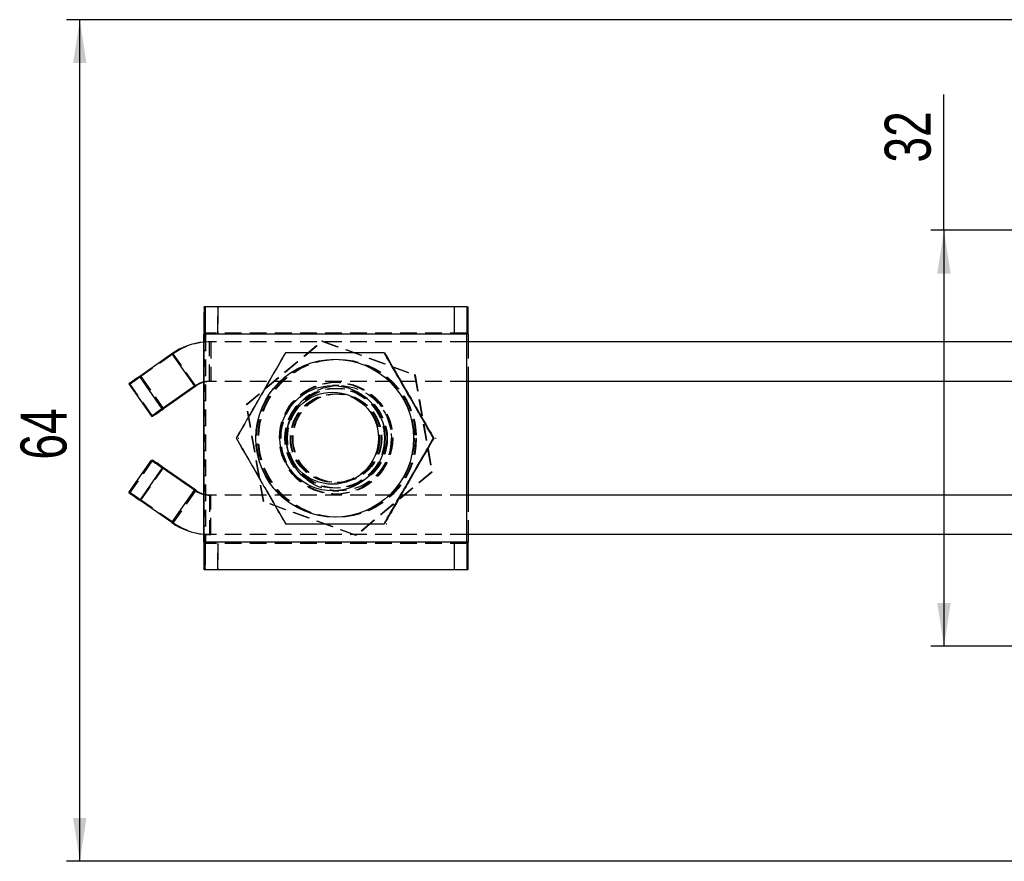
# Model space of a CAD drawing. Extents: x 28 to 325, y 10 to 291.
# Tile 3 of 10: x 32 to 106, y 108 to 172. Entities that reach past the tile are written whole.
import ezdxf

# ---------------------------------------------------------------- set-up
doc = ezdxf.new("R2010")
doc.units = 0
doc.linetypes.add('HIDDEN', pattern=[1.905, 1.27, -0.635])
doc.layers.get('0').update_dxf_attribs({"linetype": 'CONTINUOUS'})
doc.layers.add('FORMATO', color=179, linetype='CONTINUOUS')
doc.styles.add('SLDTEXTSTYLE0', font='TXT', dxfattribs={"width": 0.75})
doc.dimstyles.new('SLDDIMSTYLE1', dxfattribs={"dimtxt": 3.5, "dimasz": 3.302, "dimexe": 0, "dimexo": 0.0625, "dimgap": 0.875, "dimtad": 1, "dimdec": 0, "dimrnd": 1e-09, "dimzin": 12, "dimtxsty": 'SLDTEXTSTYLE0', "dimsah": 1, "dimcen": 0.09, "dimazin": 3, "dimtfac": 1, "dimtofl": 0, "dimtmove": 0, "dimatfit": 3, "dimtolj": 1, "dimtzin": 12})
doc.dimstyles.new('SLDDIMSTYLE2', dxfattribs={"dimtxt": 3.5, "dimasz": 3.302, "dimexe": 0, "dimexo": 0.0625, "dimgap": 0.875, "dimtad": 1, "dimdec": 3, "dimrnd": 1e-09, "dimzin": 12, "dimtxsty": 'SLDTEXTSTYLE0', "dimsah": 1, "dimcen": 0.09, "dimazin": 3, "dimtfac": 1, "dimtdec": 3, "dimtofl": 0, "dimtmove": 0, "dimatfit": 3, "dimtolj": 1, "dimtzin": 12})

# ---------------------------------------------------------------- blocks, each defined once
blk = doc.blocks.new('_D_7')
at = {"layer": 'FORMATO'}
for p, q in [((101.852, 155.767), (101.852, 166.076)), ((144.24, 155.767), (100.852, 155.767)), ((101.852, 155.767), (101.852, 124.115)), ((144.24, 124.115), (100.852, 124.115))]:
    blk.add_line(p, q, dxfattribs=at)
for points in [[(101.852, 155.767), (101.344, 152.465), (102.36, 152.465)], [(101.852, 124.115), (102.36, 127.417), (101.344, 127.417)]]:
    blk.add_solid(points, dxfattribs=at)
at = {"layer": 'FORMATO', "insert": (97.341, 160.904), "char_height": 3.5, "attachment_point": 1, "rotation": 90, "style": 'SLDTEXTSTYLE0'}
blk.add_mtext('32', dxfattribs=at)
blk = doc.blocks.new('_D_9')
at = {"layer": 'FORMATO', "color": 7}
for p, q in [((125.252, 171.767), (35.093, 171.767)), ((36.093, 107.767), (36.093, 171.767)), ((125.252, 107.767), (35.093, 107.767))]:
    blk.add_line(p, q, dxfattribs=at)
for points in [[(36.093, 171.767), (35.585, 168.465), (36.601, 168.465)], [(36.093, 107.767), (36.601, 111.069), (35.585, 111.069)]]:
    blk.add_solid(points, dxfattribs=at)
at = {"layer": 'FORMATO', "color": 7, "insert": (31.582, 138.314), "char_height": 3.5, "attachment_point": 1, "rotation": 90, "style": 'SLDTEXTSTYLE0'}
blk.add_mtext('64', dxfattribs=at)

msp = doc.modelspace()

# ---------------------------------------------------------------- linework, layer by layer
at = {"color": 7, "linetype": 'CONTINUOUS'}
for p, q in [((65.550766, 149.941107), (45.551262, 149.941107)), ((65.550766, 149.941107), (65.550766, 147.941108)), ((65.550766, 149.941107), (65.578214, 149.941107)), ((65.578214, 147.941108), (65.578214, 149.941107)), ((65.578214, 149.941107), (65.611287, 149.941107)), ((65.611287, 149.941107), (65.611287, 147.941108)), ((65.611287, 149.941107), (65.638728, 149.941107)), ((65.638728, 147.941108), (65.638728, 149.941107)), ((65.535991, 147.841107), (45.536487, 147.841107)), ((45.536487, 132.041108), (45.536487, 147.841107)), ((65.550066, 147.841107), (65.535991, 147.841107)), ((65.535991, 132.041108), (65.535991, 147.841107)), ((65.550066, 132.041108), (65.550066, 147.841107)), ((65.550766, 147.941108), (65.578214, 147.941108)), ((65.611287, 147.941108), (65.578214, 147.941108)), ((65.611287, 147.941108), (65.638728, 147.941108)), ((65.653509, 147.841107), (65.639435, 147.841107)), ((65.639435, 147.841107), (65.639435, 147.266107)), ((65.653509, 147.841107), (65.653509, 147.266107)), ((112.10841, 147.266107), (65.550066, 147.266107)), ((43.106011, 146.361868), (40.6491, 144.641481)), ((43.106011, 146.361868), (44.826693, 143.904412)), ((42.369789, 142.184025), (40.6491, 144.641481)), ((39.837009, 144.067905), (41.557699, 141.610448)), ((44.826693, 143.904412), (42.369789, 142.184025)), ((44.916063, 143.904412), (42.459159, 142.184025)), ((44.826693, 143.904412), (44.916063, 143.904412)), ((55.490493, 143.941107), (55.324419, 143.941107)), ((112.10841, 144.266107), (65.550066, 144.266107)), ((65.639435, 144.266107), (65.639435, 135.616107)), ((65.653509, 144.266107), (65.653509, 135.616107)), ((41.557699, 141.610448), (41.632994, 141.610448)), ((63.001982, 139.941107), (63.035487, 139.941107)), ((39.837009, 135.81431), (41.557699, 138.271766)), ((41.557699, 138.271766), (41.632994, 138.271766)), ((42.369789, 137.69819), (40.6491, 135.240733)), ((44.826693, 135.977803), (42.369789, 137.69819)), ((44.916063, 135.977803), (42.459159, 137.69819)), ((43.106011, 133.520347), (44.826693, 135.977803)), ((44.826693, 135.977803), (44.916063, 135.977803)), ((55.324419, 135.941107), (55.490493, 135.941107)), ((112.10841, 135.616107), (65.550066, 135.616107)), ((43.106011, 133.520347), (40.6491, 135.240733)), ((112.10841, 132.616107), (65.550066, 132.616107)), ((65.639435, 132.616107), (65.639435, 132.041108)), ((65.653509, 132.616107), (65.653509, 132.041108)), ((65.535991, 132.041108), (45.536487, 132.041108)), ((65.535991, 132.041108), (65.550066, 132.041108)), ((65.550766, 131.941107), (65.550766, 129.941108)), ((65.578214, 131.941107), (65.550766, 131.941107)), ((65.578214, 129.941108), (65.578214, 131.941107)), ((65.578214, 131.941107), (65.611287, 131.941107)), ((65.611287, 131.941107), (65.611287, 129.941108)), ((65.638728, 131.941107), (65.611287, 131.941107)), ((65.638728, 129.941108), (65.638728, 131.941107)), ((65.639435, 132.041108), (65.653509, 132.041108)), ((65.550766, 129.941108), (45.551262, 129.941108)), ((65.578214, 129.941108), (65.550766, 129.941108)), ((65.611287, 129.941108), (65.578214, 129.941108)), ((65.638728, 129.941108), (65.611287, 129.941108))]:
    msp.add_line(p, q, dxfattribs=at)
at = {"color": 7, "linetype": 'HIDDEN'}
for p, q in [((45.551262, 147.941108), (45.551262, 149.941107)), ((45.57871, 149.941107), (45.57871, 147.941108)), ((45.611783, 147.941108), (45.611783, 149.941107)), ((45.639223, 149.941107), (45.639223, 147.941108)), ((46.585723, 147.941108), (46.585723, 149.941107)), ((46.604722, 149.941107), (46.604722, 147.941108)), ((64.585275, 149.941107), (64.585275, 147.941108)), ((64.604274, 147.941108), (64.604274, 149.941107)), ((45.536487, 147.841107), (45.550562, 147.841107)), ((45.550562, 132.041108), (45.550562, 147.841107)), ((65.550066, 147.841107), (45.550562, 147.841107)), ((65.550766, 147.941108), (45.551262, 147.941108)), ((45.639931, 147.841107), (45.639931, 132.041108)), ((45.639931, 147.841107), (45.654005, 147.841107)), ((65.550066, 147.841107), (45.639931, 147.841107)), ((65.653509, 147.841107), (45.654005, 147.841107)), ((45.654005, 147.841107), (45.654005, 132.041108)), ((45.973822, 144.266107), (45.973822, 147.266107)), ((65.550066, 147.266107), (45.973822, 147.266107)), ((46.063191, 147.266107), (46.063191, 144.266107)), ((48.762082, 142.511788), (54.514005, 147.333305)), ((48.79938, 142.511788), (54.551302, 147.333305)), ((54.514005, 147.333305), (61.565421, 144.762624)), ((54.551302, 147.333305), (54.514005, 147.333305)), ((54.551302, 147.333305), (61.602718, 144.762624)), ((65.639435, 147.266107), (65.639435, 144.266107)), ((65.653509, 147.266107), (65.653509, 144.266107)), ((43.195381, 146.361868), (40.73847, 144.641481)), ((43.106011, 146.361868), (43.195381, 146.361868)), ((44.916063, 143.904412), (43.195381, 146.361868)), ((40.73847, 144.641481), (42.459159, 142.184025)), ((61.565421, 144.762624), (62.864914, 137.370427)), ((61.602718, 144.762624), (61.565421, 144.762624)), ((61.602718, 144.762624), (62.902211, 137.370427)), ((39.837009, 144.067905), (39.912305, 144.067905)), ((41.632994, 141.610448), (39.912305, 144.067905)), ((65.550066, 144.266107), (45.973822, 144.266107)), ((55.813498, 143.941107), (55.490493, 143.941107)), ((55.550314, 144.191108), (55.536239, 144.191108)), ((55.653757, 144.191108), (55.639683, 144.191108)), ((55.53419, 143.316107), (55.492542, 143.316107)), ((55.697448, 143.316107), (55.655806, 143.316107)), ((50.061568, 135.119591), (48.762082, 142.511788)), ((48.79938, 142.511788), (48.762082, 142.511788)), ((50.098865, 135.119591), (48.79938, 142.511788)), ((47.991245, 139.941107), (48.02475, 139.941107)), ((48.154502, 139.941107), (48.188015, 139.941107)), ((63.165239, 139.941107), (63.198744, 139.941107)), ((41.632994, 138.271766), (39.912305, 135.81431)), ((40.73847, 135.240733), (42.459159, 137.69819)), ((62.864914, 137.370427), (57.112983, 132.54891)), ((62.902211, 137.370427), (57.150281, 132.54891)), ((62.902211, 137.370427), (62.864914, 137.370427)), ((55.492542, 136.566107), (55.53419, 136.566107)), ((55.655806, 136.566107), (55.697448, 136.566107)), ((39.837009, 135.81431), (39.912305, 135.81431)), ((44.916063, 135.977803), (43.195381, 133.520347)), ((45.973822, 135.616107), (45.973822, 132.616107)), ((65.550066, 135.616107), (45.973822, 135.616107)), ((46.063191, 132.616107), (46.063191, 135.616107)), ((55.490493, 135.941107), (55.813498, 135.941107)), ((55.536239, 135.691107), (55.550314, 135.691107)), ((55.639683, 135.691107), (55.653757, 135.691107)), ((65.639435, 135.616107), (65.639435, 132.616107)), ((65.653509, 135.616107), (65.653509, 132.616107)), ((43.195381, 133.520347), (40.73847, 135.240733)), ((57.112983, 132.54891), (50.061568, 135.119591)), ((50.098865, 135.119591), (50.061568, 135.119591)), ((57.150281, 132.54891), (50.098865, 135.119591)), ((43.106011, 133.520347), (43.195381, 133.520347)), ((59.412553, 133.441107), (59.446066, 133.441107)), ((65.550066, 132.616107), (45.973822, 132.616107)), ((45.550562, 132.041108), (45.536487, 132.041108)), ((65.550066, 132.041108), (45.550562, 132.041108)), ((65.550766, 131.941107), (45.551262, 131.941107)), ((45.551262, 129.941108), (45.551262, 131.941107)), ((45.57871, 131.941107), (45.57871, 129.941108)), ((45.611783, 129.941108), (45.611783, 131.941107)), ((45.639223, 131.941107), (45.639223, 129.941108)), ((45.654005, 132.041108), (45.639931, 132.041108)), ((65.550066, 132.041108), (45.639931, 132.041108)), ((65.653509, 132.041108), (45.654005, 132.041108)), ((46.585723, 129.941108), (46.585723, 131.941107)), ((46.604722, 131.941107), (46.604722, 129.941108)), ((57.150281, 132.54891), (57.112983, 132.54891)), ((64.585275, 131.941107), (64.585275, 129.941108)), ((64.604274, 129.941108), (64.604274, 131.941107))]:
    msp.add_line(p, q, dxfattribs=at)
at = {"color": 8, "linetype": 'CONTINUOUS'}
for p, q in [((65.639435, 147.841107), (65.550066, 147.841107)), ((65.639435, 132.041108), (65.550066, 132.041108))]:
    msp.add_line(p, q, dxfattribs=at)
at = {"color": 7, "linetype": 'HIDDEN', "flags": 128}
for points in [[(45.973822, 147.266107), (45.592411, 147.251538), (45.536487, 147.246944)], [(45.973822, 132.616107), (45.592411, 132.630677), (45.536487, 132.635271)]]:
    msp.add_lwpolyline(points, dxfattribs=at)
at = {"color": 7, "linetype": 'CONTINUOUS'}
for centre, radius in [((55.490605, 139.941106), 5.99996), ((55.324348, 139.94104), 3.999955), ((55.320861, 139.941044), 3.499945)]:
    msp.add_circle(centre, radius, dxfattribs=at)
at = {"color": 7, "linetype": 'HIDDEN'}
for centre, radius in [((55.536344, 139.941106), 5.99996), ((55.653862, 139.941106), 5.99996), ((55.699604, 139.941146), 5.999956), ((55.536164, 139.941096), 4.249968), ((55.550238, 139.941096), 4.249968), ((55.639608, 139.941118), 4.249968), ((55.653682, 139.941118), 4.249968), ((55.813549, 139.941176), 3.999941), ((55.49043, 139.941134), 3.790538), ((55.536171, 139.941102), 3.790544), ((55.653689, 139.941102), 3.790544), ((55.699434, 139.941134), 3.790538), ((55.492604, 139.941094), 3.374974), ((55.534128, 139.941094), 3.374974), ((55.655861, 139.941094), 3.374974), ((55.697392, 139.941094), 3.374975)]:
    msp.add_circle(centre, radius, dxfattribs=at)
at = {"color": 7, "linetype": 'CONTINUOUS'}
for centre, radius, start, end in [((120.175946, 148.366035), 74.641304, 178.79086128, 180.40294582), ((140.17545, 148.366035), 74.641304, 178.79086128, 180.40294582), ((-8.941857, 148.36608), 74.597213, 359.59678098, 1.20981845), ((69.093927, 147.86629), 3.543951, 178.79032298, 180.40714903), ((62.127498, 147.866252), 3.512027, 359.58977036, 1.22129488), ((45.973812, 142.266361), 4.999745, 95.01803471, 125.00090197), ((75.20036, 94.860834), 60.596224, 124.76335969, 125.70344277), ((45.973836, 142.266146), 1.999963, 102.63142903, 125.00040883), ((46.063231, 142.266091), 2.000022, 105.27004887, 125.00008884), ((76.918589, 92.406851), 60.591967, 124.76332122, 125.70347028), ((5.944633, 193.89686), 63.305039, 304.31569349, 305.22598424), ((76.918589, 187.475363), 60.591967, 234.29652972, 235.23667878), ((5.944633, 85.985354), 63.305039, 54.77401576, 55.68430651), ((75.20036, 185.021381), 60.596224, 234.29655723, 235.23664031), ((45.973836, 137.616069), 1.999963, 234.99959117, 257.36857097), ((46.063231, 137.616124), 2.000022, 234.99991116, 254.72995113), ((45.973812, 137.615853), 4.999745, 234.99909803, 264.98196529), ((120.175946, 131.51618), 74.641304, 179.59705418, 181.20913872), ((140.17545, 131.51618), 74.641304, 179.59705418, 181.20913872), ((69.093927, 132.015924), 3.543951, 179.59285097, 181.20967702), ((62.127498, 132.015962), 3.512027, 358.77870512, 0.41022964), ((-8.941857, 131.516134), 74.597213, 358.79018155, 0.40321902)]:
    msp.add_arc(centre, radius, start, end, dxfattribs=at)
at = {"color": 7, "linetype": 'HIDDEN'}
for centre, radius, start, end in [((-28.941361, 148.36608), 74.597213, 359.59678098, 1.20981845), ((49.094423, 147.86629), 3.543951, 178.79032298, 180.40714903), ((42.10962, 147.866122), 3.5304, 359.59401593, 1.21704932), ((46.063194, 142.266326), 4.999781, 90.00002997, 125.00078995), ((4.290166, 196.258921), 63.188915, 304.31486245, 305.22682617), ((45.973811, 142.266309), 1.999798, 89.99970222, 102.63174543), ((46.063186, 142.266258), 1.999849, 89.9998555, 105.27007864), ((4.290166, 83.623294), 63.188915, 54.77317383, 55.68513755), ((46.063186, 137.615956), 1.999849, 254.72992136, 270.0001445), ((45.973811, 137.615906), 1.999798, 257.36825457, 270.00029778), ((46.063194, 137.615888), 4.999781, 234.99921005, 269.99997003), ((49.094423, 132.015924), 3.543951, 179.59285097, 181.20967702), ((-28.941361, 131.516134), 74.597213, 358.79018155, 0.40321902), ((42.10962, 132.016092), 3.5304, 358.78295068, 0.40598407)]:
    msp.add_arc(centre, radius, start, end, dxfattribs=at)
at = {"color": 7, "linetype": 'CONTINUOUS'}
for points, knots in [([(51.743931, 146.441107), (51.417049, 145.876959), (50.756195, 144.736428), (49.779706, 143.046572), (48.848356, 141.431168), (48.278689, 140.440819), (47.991245, 139.941107)], [0, 0, 0, 0, 0.264602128, 0.534942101, 0.765340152, 1, 1, 1, 1]), ([(59.249296, 146.441107), (58.2925, 146.441107), (56.710222, 146.441107), (54.419525, 146.441107), (52.880588, 146.441107), (51.996204, 146.441107), (51.743931, 146.441107)], [0, 0, 0, 0, 0.3856440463, 0.6377493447, 0.8966671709, 1, 1, 1, 1]), ([(63.001982, 139.941107), (62.675099, 140.505256), (62.014246, 141.645787), (61.037757, 143.335642), (60.106407, 144.951047), (59.53674, 145.941395), (59.249296, 146.441107)], [0, 0, 0, 0, 0.264602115, 0.534942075, 0.765340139, 1, 1, 1, 1]), ([(59.282801, 146.441107), (59.609686, 145.876959), (60.270545, 144.736429), (61.247035, 143.046574), (62.178375, 141.431166), (62.748043, 140.440819), (63.035487, 139.941107)], [0, 0, 0, 0, 0.264602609, 0.534942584, 0.76534015, 1, 1, 1, 1]), ([(47.991245, 139.941107), (48.31577, 139.376959), (48.971856, 138.236431), (49.946591, 136.54657), (50.880503, 134.931167), (51.454369, 133.940819), (51.743931, 133.441107)], [0, 0, 0, 0, 0.2646024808, 0.5349419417, 0.7653399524, 1, 1, 1, 1]), ([(59.249296, 133.441107), (59.57382, 134.005256), (60.229906, 135.145786), (61.204649, 136.835642), (62.138562, 138.451046), (62.712422, 139.441395), (63.001982, 139.941107)], [0, 0, 0, 0, 0.264602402, 0.5349424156, 0.7653404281, 1, 1, 1, 1]), ([(63.035487, 139.941107), (62.710966, 139.376958), (62.054886, 138.236427), (61.08014, 136.546572), (60.14623, 134.931167), (59.572364, 133.940819), (59.282801, 133.441107)], [0, 0, 0, 0, 0.264601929, 0.534941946, 0.765340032, 1, 1, 1, 1]), ([(51.743931, 133.441107), (51.996207, 133.441107), (52.864885, 133.441107), (54.40291, 133.441107), (56.694258, 133.441107), (58.2925, 133.441107), (59.249296, 133.441107)], [0, 0, 0, 0, 0.103333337, 0.355813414, 0.614354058, 1, 1, 1, 1])]:
    msp.add_open_spline(points, degree=3, knots=knots, dxfattribs=at)
at = {"color": 7, "linetype": 'HIDDEN'}
for points, knots in [([(48.02475, 139.941107), (48.351636, 140.505255), (49.012496, 141.645782), (49.988974, 143.335645), (50.920326, 144.951047), (51.489993, 145.941395), (51.777436, 146.441107)], [0, 0, 0, 0, 0.264602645, 0.534942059, 0.765340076, 1, 1, 1, 1]), ([(51.777436, 133.441107), (51.452911, 134.005255), (50.796825, 135.145783), (49.822091, 136.835644), (48.888179, 138.451047), (48.314313, 139.441395), (48.02475, 139.941107)], [0, 0, 0, 0, 0.264602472, 0.534941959, 0.765339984, 1, 1, 1, 1])]:
    msp.add_open_spline(points, degree=3, knots=knots, dxfattribs=at)

# ---------------------------------------------------------------- dimensions: what is measured, and where the dimension line sits
at = {"layer": 'FORMATO', "color": 7}
dim = msp.add_linear_dim(base=(36.093497, 171.767213), p1=(126.251842, 107.767213), p2=(126.251842, 171.767213), angle=90, dimstyle='SLDDIMSTYLE2', dxfattribs=at)
dim.commit()
dim.dimension.update_dxf_attribs({"geometry": '_D_9', "text_midpoint": (36.093497, 140.900525), "dimtype": 160})
at = {"layer": 'FORMATO'}
dim = msp.add_linear_dim(base=(101.852269, 124.115001), p1=(145.240329, 155.767214), p2=(145.240329, 124.115001), angle=90, dimstyle='SLDDIMSTYLE1', dxfattribs=at)
dim.commit()
dim.dimension.update_dxf_attribs({"geometry": '_D_7', "text_midpoint": (101.852269, 163.489823), "dimtype": 160})

doc.saveas('drawing.dxf')
